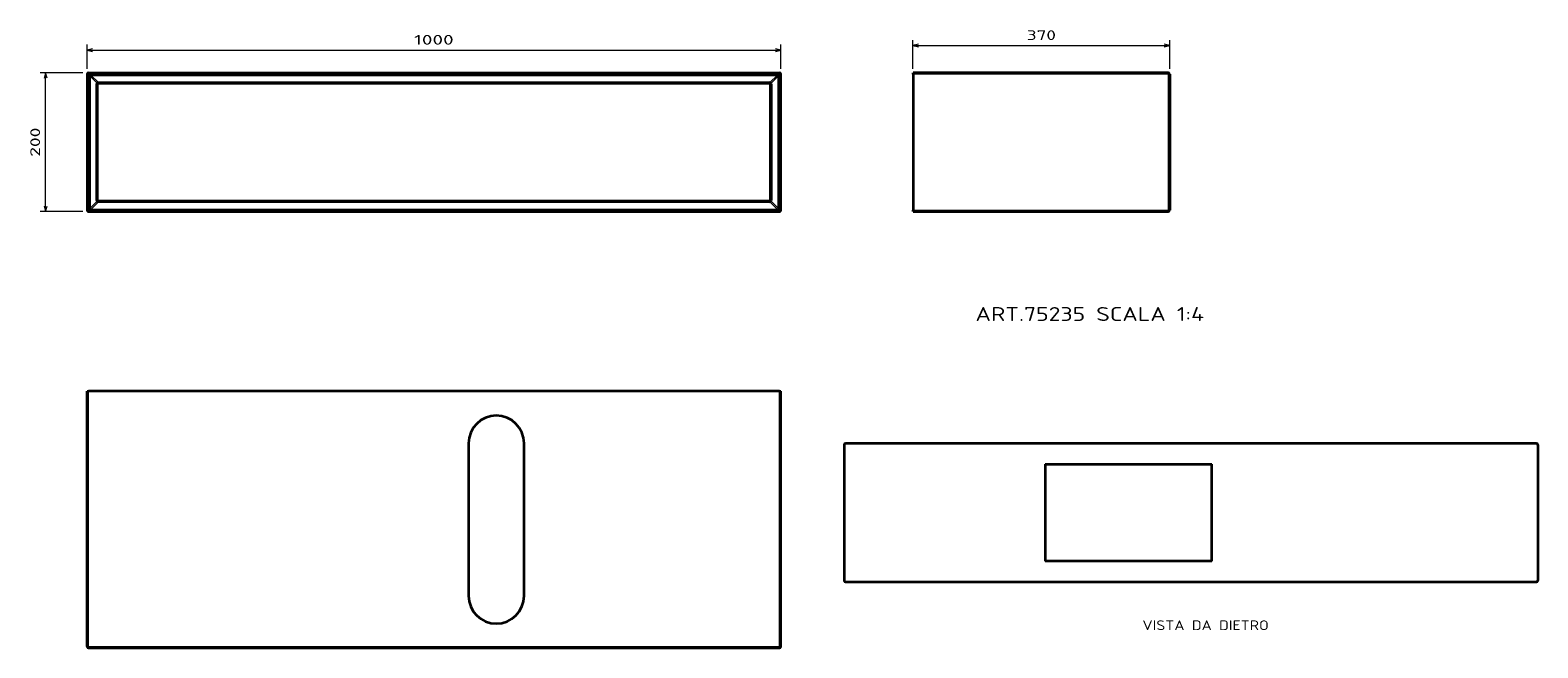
# Model space of a CAD drawing. Extents: x 34 to 577, y 149 to 372.
import ezdxf
from ezdxf.enums import TextEntityAlignment as Align

# ---------------------------------------------------------------- set-up
doc = ezdxf.new("R2010")
doc.units = 0
doc.layers.get('0').update_dxf_attribs({"lineweight": 13})
doc.styles.get("Standard").update_dxf_attribs({"font": 'isocp.shx'})
doc.dimstyles.get("Standard").update_dxf_attribs({"dimtxt": 2.5, "dimasz": 2.5, "dimexe": 1.25, "dimexo": 0.625, "dimtad": 1, "dimcen": 2.5, "dimadec": 0, "dimazin": 0, "dimtfac": 1, "dimtmove": 0, "dimatfit": 0, "dimfxl": 0, "dimarcsym": 0})

# ---------------------------------------------------------------- blocks, each defined once
blk = doc.blocks.new('*D')
at = {"color": 7, "lineweight": 13, "ltscale": 0.216771}
for p, q in [((54.09, 357.71), (54.09, 366.38)), ((304.09, 357.71), (304.09, 366.38))]:
    blk.add_line(p, q, dxfattribs=at)
at = {"color": 7, "lineweight": 13}
for p, q in [((54.09, 364.38), (304.09, 364.38)), ((351.74, 366.05), (444.24, 366.05)), ((39.15, 306.21), (39.15, 356.21))]:
    blk.add_line(p, q, dxfattribs=at)
at = {"color": 7, "lineweight": 13, "ltscale": 0.258347}
for p, q in [((351.74, 357.71), (351.74, 368.05)), ((444.24, 357.71), (444.24, 368.05))]:
    blk.add_line(p, q, dxfattribs=at)
at = {"color": 7, "lineweight": 13, "ltscale": 0.385759}
for p, q in [((52.59, 356.21), (37.15, 356.21)), ((52.59, 306.21), (37.15, 306.21))]:
    blk.add_line(p, q, dxfattribs=at)
at = {"color": 7, "lineweight": 13}
for points in [[(56.02, 364.9), (54.09, 364.38), (56.02, 363.86)], [(302.15, 363.86), (304.09, 364.38), (302.15, 364.9)], [(353.68, 366.56), (351.74, 366.05), (353.68, 365.53)], [(442.31, 365.53), (444.24, 366.05), (442.31, 366.56)], [(39.67, 354.28), (39.15, 356.21), (38.64, 354.28)], [(38.64, 308.14), (39.15, 306.21), (39.67, 308.14)]]:
    blk.add_lwpolyline(points, dxfattribs=at)
for s, p, p2 in [('1000', (171.96, 366.38), (186.21, 366.38)), ('370', (392.74, 368.05), (403.25, 368.05))]:
    blk.add_text(s, height=3.5, dxfattribs=at).set_placement(p, p2, align=Align.FIT)
blk.add_text('200', height=3.5, rotation=90, dxfattribs=at).set_placement((37.15, 325.96), (37.15, 336.47), align=Align.FIT)
blk = doc.blocks.new('BLOCK86')
at = {"color": 7, "lineweight": 13, "ltscale": 0.05}
for p, q in [((2, 0), (2, -2)), ((998, 0), (998, -2)), ((0, -2), (2, -2)), ((14, -16), (16, -16)), ((16, -14), (16, -16)), ((984, -14), (984, -16)), ((986, -16), (984, -16)), ((1000, -2), (998, -2)), ((14, -184), (16, -184)), ((16, -186), (16, -184)), ((984, -186), (984, -184)), ((986, -184), (984, -184)), ((0, -198), (2, -198)), ((2, -200), (2, -198)), ((1000, -198), (998, -198)), ((998, -200), (998, -198))]:
    blk.add_line(p, q, dxfattribs=at)
at = {"color": 7, "lineweight": 35}
for p, q in [((2, 0), (998, 0)), ((0, -2), (0, -198)), ((14, -184), (14, -16)), ((16, -14), (984, -14)), ((986, -16), (986, -184)), ((1000, -198), (1000, -2)), ((984, -186), (16, -186)), ((2, -200), (998, -200))]:
    blk.add_line(p, q, dxfattribs=at)
at = {"color": 7, "lineweight": 13}
for p, q in [((2, -2), (998, -2)), ((2, -2), (2, -198)), ((3.2, -5), (3.2, -195)), ((4.6, -5), (4.6, -195)), ((6, -2.2), (995, -2.2)), ((6, -3.6), (995, -3.6)), ((16, -184), (16, -16)), ((16, -16), (984, -16)), ((984, -16), (984, -184)), ((996.4, -195), (996.4, -5)), ((997.8, -195), (997.8, -5)), ((998, -198), (998, -2)), ((984, -184), (16, -184)), ((2, -198), (998, -198)), ((6, -196.4), (995, -196.4)), ((6, -197.8), (995, -197.8))]:
    blk.add_line(p, q, dxfattribs=at)
at = {"color": 7, "lineweight": 13, "ltscale": 0.035355}
for p, q in [((4.6, -5), (3.2, -5)), ((6, -3.6), (6, -2.2)), ((995, -3.6), (995, -2.2)), ((996.4, -5), (997.8, -5)), ((4.6, -195), (3.2, -195)), ((996.4, -195), (997.8, -195)), ((6, -196.4), (6, -197.8)), ((995, -196.4), (995, -197.8))]:
    blk.add_line(p, q, dxfattribs=at)
at = {"color": 7, "lineweight": 13, "ltscale": 0.34677}
for p, q in [((4.6, -5), (14.4, -14.8)), ((4.6, -195), (14.4, -185.2))]:
    blk.add_line(p, q, dxfattribs=at)
at = {"color": 7, "lineweight": 13, "ltscale": 0.368198}
for p, q in [((6, -3.6), (16.4, -14)), ((6, -196.4), (16.4, -186))]:
    blk.add_line(p, q, dxfattribs=at)
at = {"color": 7, "lineweight": 13, "ltscale": 0.370608}
blk.add_line((995, -3.6), (984.5, -14.1), dxfattribs=at)
at = {"color": 7, "lineweight": 13, "ltscale": 0.370607}
for p, q in [((996.4, -5), (985.9, -15.5)), ((995, -196.4), (984.5, -185.9)), ((996.4, -195), (985.9, -184.5))]:
    blk.add_line(p, q, dxfattribs=at)
at = {"color": 7, "lineweight": 35}
for centre, start, end in [((2, -2), 90, 180), ((998, -2), 0, 90), ((16, -16), 90, 180), ((984, -16), 0, 90), ((16, -184), 180, 270), ((984, -184), 270, 360), ((2, -198), 180, 270), ((998, -198), 270, 360)]:
    blk.add_arc(centre, 2, start, end, dxfattribs=at)
at = {"color": 7, "lineweight": 13}
for centre, major_axis, start_param, end_param in [((8.8, -7.8), (4.08, -4.08), 2.617993, 3.665194), ((992.2, -7.8), (-4.08, -4.08), 2.617993, 3.665194), ((8.8, -192.2), (-4.08, -4.08), 5.759585, 6.806786), ((992.2, -192.2), (4.08, -4.08), 5.759585, 6.806786)]:
    blk.add_ellipse(centre, major_axis=major_axis, ratio=0.346411, start_param=start_param, end_param=end_param, dxfattribs=at)
for points in [[(3.2, -5), (3.2, -4.8), (3.2, -4.6), (3.2, -4.4), (3.3, -4), (3.5, -3.6), (3.6, -3.4), (3.8, -3), (4.1, -2.8), (4.2, -2.7), (4.5, -2.5), (4.8, -2.4), (4.9, -2.3), (5.2, -2.3), (5.5, -2.2), (5.6, -2.2), (5.8, -2.2), (6, -2.2)], [(995, -2.2), (995.2, -2.2), (995.4, -2.2), (995.6, -2.2), (996, -2.3), (996.4, -2.5), (996.6, -2.6), (997, -2.8), (997.2, -3.1), (997.3, -3.2), (997.5, -3.5), (997.6, -3.8), (997.7, -3.9), (997.7, -4.2), (997.8, -4.5), (997.8, -4.6), (997.8, -4.8), (997.8, -5)], [(6, -197.8), (5.8, -197.8), (5.6, -197.8), (5.4, -197.8), (5, -197.7), (4.6, -197.5), (4.4, -197.4), (4, -197.2), (3.8, -196.9), (3.7, -196.8), (3.5, -196.5), (3.4, -196.2), (3.3, -196.1), (3.3, -195.8), (3.2, -195.5), (3.2, -195.4), (3.2, -195.2), (3.2, -195)], [(997.8, -195), (997.8, -195.2), (997.8, -195.4), (997.8, -195.6), (997.7, -196), (997.5, -196.4), (997.4, -196.6), (997.2, -197), (996.9, -197.2), (996.8, -197.3), (996.5, -197.5), (996.2, -197.6), (996.1, -197.7), (995.8, -197.7), (995.5, -197.8), (995.4, -197.8), (995.2, -197.8), (995, -197.8)]]:
    blk.add_open_spline(points, degree=5, knots=[19.429538, 19.429538, 19.429538, 19.429538, 19.429538, 19.429538, 20.698201, 20.698201, 20.698201, 21.900111, 21.900111, 21.900111, 22.940368, 22.940368, 22.940368, 23.595487, 23.595487, 23.595487, 24.694966, 24.694966, 24.694966, 24.694966, 24.694966, 24.694966], dxfattribs=at)
blk = doc.blocks.new('BLOCK87')
at = {"color": 7, "lineweight": 13}
blk.add_text('ART.75235 SCALA 1:4', height=20, dxfattribs=at).set_placement((-280, -357.8), (49.6, -357.8), align=Align.FIT)
blk = doc.blocks.new('BLOCK88')
at = {"color": 7, "lineweight": 35}
for p, q in [((-2, 0), (-370, 0)), ((-370, -2), (-370, -198)), ((0, -2), (0, -198)), ((-370, -200), (-2, -200))]:
    blk.add_line(p, q, dxfattribs=at)
at = {"color": 7, "lineweight": 35, "ltscale": 0.05}
for p, q in [((-370, -2), (-370, 0)), ((-370, -200), (-370, -198))]:
    blk.add_line(p, q, dxfattribs=at)
at = {"color": 7, "lineweight": 13, "ltscale": 0.05}
for p, q in [((-2, 0), (-2, -2)), ((-2, -2), (0, -2)), ((-2, -200), (-2, -198)), ((-2, -198), (0, -198))]:
    blk.add_line(p, q, dxfattribs=at)
at = {"color": 7, "lineweight": 13}
for p, q in [((-2, -2), (-370, -2)), ((-2, -2), (-2, -198)), ((-370, -198), (-2, -198))]:
    blk.add_line(p, q, dxfattribs=at)
at = {"color": 7, "lineweight": 35}
for centre, start, end in [((-2, -2), 0, 90), ((-2, -198), 270, 360)]:
    blk.add_arc(centre, 2, start, end, dxfattribs=at)
blk = doc.blocks.new('BLOCK89')
at = {"color": 7, "lineweight": 35, "ltscale": 0.05}
for p, q in [((0, 370), (2, 370)), ((998, 370), (1000, 370))]:
    blk.add_line(p, q, dxfattribs=at)
at = {"color": 7, "lineweight": 35}
for p, q in [((0, 2), (0, 370)), ((998, 370), (2, 370)), ((1000, 2), (1000, 370)), ((550, 295), (550, 75)), ((630, 75), (630, 295)), ((2, 0), (998, 0))]:
    blk.add_line(p, q, dxfattribs=at)
at = {"color": 7, "lineweight": 13}
for p, q in [((2, 2), (2, 370)), ((998, 2), (998, 370)), ((2, 2), (998, 2))]:
    blk.add_line(p, q, dxfattribs=at)
at = {"color": 7, "lineweight": 13, "ltscale": 0.05}
for p, q in [((2, 2), (0, 2)), ((2, 2), (2, 0)), ((1000, 2), (998, 2)), ((998, 2), (998, 0))]:
    blk.add_line(p, q, dxfattribs=at)
at = {"color": 7, "lineweight": 35}
for centre, radius, start, end in [((590, 295), 40, 0, 180), ((590, 75), 40, 180, 360), ((2, 2), 2, 180, 270), ((998, 2), 2, 270, 360)]:
    blk.add_arc(centre, radius, start, end, dxfattribs=at)
blk = doc.blocks.new('BLOCK90')
at = {"color": 7, "lineweight": 13}
blk.add_text('VISTA DA DIETRO', height=14, dxfattribs=at).set_placement((-570, -269.4), (-387.8, -269.4), align=Align.FIT)
blk = doc.blocks.new('BLOCK91')
at = {"color": 7, "lineweight": 35}
for p, q in [((-998, 0), (-2, 0)), ((-1000, -2), (-1000, -198)), ((0, -2), (0, -198)), ((-710, -30), (-470, -30)), ((-710, -30), (-710, -170)), ((-470, -170), (-470, -30)), ((-470, -170), (-710, -170)), ((-998, -200), (-2, -200))]:
    blk.add_line(p, q, dxfattribs=at)
for centre, start, end in [((-998, -2), 90, 180), ((-2, -2), 0, 90), ((-998, -198), 180, 270), ((-2, -198), 270, 360)]:
    blk.add_arc(centre, 2, start, end, dxfattribs=at)

msp = doc.modelspace()

# ---------------------------------------------------------------- block references
at = {"lineweight": 0, "xscale": 0.25, "yscale": 0.25, "zscale": 0.25}
for name, p in [('BLOCK86', (54.0851, 356.2117)), ('BLOCK88', (444.2434, 356.2117)), ('BLOCK87', (444.2434, 356.2117)), ('BLOCK89', (54.0851, 148.9001)), ('BLOCK91', (576.9188, 222.6541)), ('BLOCK90', (576.9188, 222.6541))]:
    msp.add_blockref(name, p, dxfattribs=at)

# ---------------------------------------------------------------- dimensions: what is measured, and where the dimension line sits
at = {"color": 0, "lineweight": 0}
for base, p1, p2, angle, middle in [((54.0851, 364.3826), (304.0851, 355.7117), (54.0851, 355.7117), 180, (179.0851, 364.3826)), ((39.1547, 356.2117), (54.5851, 306.2117), (54.5851, 356.2117), 90, (39.1547, 331.2117)), ((444.2434, 366.0456), (351.7434, 355.7117), (444.2434, 355.7117), 0, (397.9934, 366.0456))]:
    dim = msp.add_linear_dim(base=base, p1=p1, p2=p2, angle=angle, dimstyle='Standard', override={"dimlfac": 4}, dxfattribs=at)
    dim.commit()
    dim.dimension.update_dxf_attribs({"geometry": '*D', "text_midpoint": middle, "dimtype": 161})

doc.saveas('drawing.dxf')
